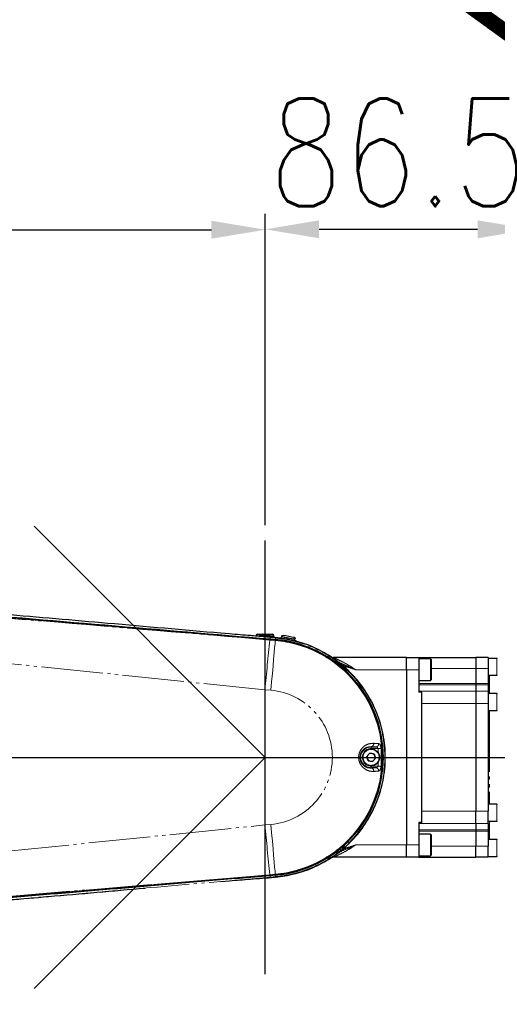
# Model space of a CAD drawing. Header units: millimetres. Extents: x 0 to 7327, y -11399 to -6123.
# Tile 23 of 87: x 2551 to 2706, y -9506 to -9186. Entities that reach past the tile are written whole.
import ezdxf

# ---------------------------------------------------------------- set-up
doc = ezdxf.new("R2010")
doc.units = ezdxf.units.MM
doc.linetypes.add('PHANTOM', pattern=[26.5, 20, -1.5, 1, -1.5, 1, -1.5])
doc.linetypes.add('SLD-가상선(이점쇄선)', pattern=[12.7, 6.35, -1.27, 1.27, -1.27, 1.27, -1.27])
for name, color, linetype, lineweight in [('AM_5', 3, 'Continuous', 25), ('AM_8', 1, 'Continuous', 25), ('LineThick', 7, 'Continuous', 30)]:
    doc.layers.add(name, color=color, linetype=linetype, lineweight=lineweight)
doc.styles.add('HHI_Dims', font='simplex.shx', dxfattribs={"width": 0.8, "bigfont": 'whgtxt.shx'})
doc.dimstyles.new('HHI_Standard$0', dxfattribs={"dimtxt": 3.5, "dimasz": 3.5, "dimexe": 1, "dimexo": 1, "dimgap": 1.5, "dimtad": 1, "dimdec": 0, "dimdsep": 46, "dimtxsty": 'HHI_Dims', "dimcen": 0, "dimclrd": 1, "dimclre": 1, "dimclrt": 1, "dimadec": 3, "dimazin": 2, "dimtp": 0.1, "dimtm": 0.1, "dimtfac": 0.65, "dimtdec": 0, "dimtmove": 0, "dimatfit": 3, "dimldrblk": 'OPEN30', "dimfxl": 1, "dimlwd": -1, "dimlwe": -1, "dimarcsym": 1})

# ---------------------------------------------------------------- blocks, each defined once
blk = doc.blocks.new('*D71')
at = {"layer": 'AM_5', "color": 1, "transparency": 16777216}
for p, q in [((2191.07, -9018.9), (3150.44, -9018.9)), ((3145.44, -9036.4), (3145.44, -10339.19)), ((2246.07, -10356.69), (3150.44, -10356.69))]:
    blk.add_line(p, q, dxfattribs=at)
for points in [[(3142.53, -9036.4), (3148.36, -9036.4), (3145.44, -9018.9)], [(3142.53, -10339.19), (3148.36, -10339.19), (3145.44, -10356.69)]]:
    blk.add_solid(points, dxfattribs=at)
at = {"layer": 'Defpoints', "color": 0, "transparency": 16777216}
for p in [(2186.07, -9018.9), (2241.07, -10356.69), (3145.44, -10356.69)]:
    blk.add_point(p, dxfattribs=at)
at = {"layer": 'AM_5', "color": 1, "transparency": 16777216, "insert": (3120.44, -9687.79), "char_height": 35, "attachment_point": 5, "rotation": 90, "style": 'HHI_Dims'}
blk.add_mtext('1338', dxfattribs=at)
blk = doc.blocks.new('_Open30')
at = {"color": 0, "linetype": 'ByBlock', "lineweight": -2}
for p, q in [((-1, 0.268), (0, 0)), ((0, 0), (-1, -0.268)), ((0, 0), (-1, 0))]:
    blk.add_line(p, q, dxfattribs=at)
blk = doc.blocks.new('*D78')
at = {"layer": 'AM_5', "color": 1, "transparency": 16777216}
for p, q in [((2186.07, -9339.79), (2186.07, -9249.1)), ((2631.07, -9350.17), (2631.07, -9249.1)), ((2203.57, -9254.1), (2613.57, -9254.1))]:
    blk.add_line(p, q, dxfattribs=at)
for points in [[(2203.57, -9251.19), (2203.57, -9257.02), (2186.07, -9254.1)], [(2613.57, -9251.19), (2613.57, -9257.02), (2631.07, -9254.1)]]:
    blk.add_solid(points, dxfattribs=at)
at = {"layer": 'Defpoints', "color": 0, "transparency": 16777216}
for p in [(2631.07, -9254.1), (2186.07, -9344.79), (2631.07, -9355.17)]:
    blk.add_point(p, dxfattribs=at)
at = {"layer": 'AM_5', "color": 1, "transparency": 16777216, "insert": (2408.57, -9229.1), "char_height": 35, "attachment_point": 5, "style": 'HHI_Dims'}
blk.add_mtext('445', dxfattribs=at)
blk = doc.blocks.new('*D79')
at = {"layer": 'AM_5', "color": 1, "transparency": 16777216}
for p, q in [((2631.07, -9350.17), (2631.07, -9248.97)), ((2717.57, -9401.56), (2717.57, -9248.97)), ((2648.57, -9253.97), (2700.07, -9253.97))]:
    blk.add_line(p, q, dxfattribs=at)
for points in [[(2648.57, -9251.05), (2648.57, -9256.88), (2631.07, -9253.97)], [(2700.07, -9251.05), (2700.07, -9256.88), (2717.57, -9253.97)]]:
    blk.add_solid(points, dxfattribs=at)
at = {"layer": 'Defpoints', "color": 0, "transparency": 16777216}
for p in [(2717.57, -9253.97), (2631.07, -9355.17), (2717.57, -9406.56)]:
    blk.add_point(p, dxfattribs=at)
at = {"layer": 'AM_5', "color": 1, "transparency": 16777216, "insert": (2674.32, -9228.97), "char_height": 35, "attachment_point": 5, "style": 'HHI_Dims'}
blk.add_mtext('86.5', dxfattribs=at)
blk = doc.blocks.new('A$C576E55EB')
at = {"color": 7, "linetype": 'Continuous', "lineweight": 25}
for p, q in [((648.37, 971.12), (645.6, 971.35)), ((659.87, 971.1), (659.96, 971.1)), ((661.68, 971.06), (661.68, 971.06)), ((662.77, 970.36), (662.77, 970.53)), ((662.77, 970.36), (662.78, 970.27)), ((663.25, 969.04), (661.53, 969.19)), ((661.57, 969.49), (663.28, 969.34)), ((663.02, 969.98), (663.33, 969.96)), ((679.31, 965), (679.23, 965)), ((679.37, 964.99), (679.31, 965)), ((679.37, 965), (679.31, 965)), ((679.37, 965), (679.43, 964.99)), ((679.37, 964.92), (679.37, 964.99)), ((679.43, 964.99), (679.49, 964.85)), ((679.43, 964.99), (679.43, 964.89)), ((679.49, 964.85), (679.49, 964.85)), ((705.9, 963.5), (682.05, 963.5)), ((705.9, 963.5), (709.9, 963.5)), ((705.9, 959.5), (705.9, 963.5)), ((709.9, 963.5), (709.9, 959.5)), ((709.9, 963.5), (728.4, 963.5)), ((713.7, 963), (709.9, 963)), ((713.9, 962.8), (713.9, 957)), ((728.4, 963.5), (728.4, 959.87)), ((732.4, 963.5), (728.4, 963.5)), ((732.4, 963.5), (732.4, 959.87)), ((735.25, 963.19), (732.4, 963.19)), ((705.9, 959.5), (705.9, 902.5)), ((709.9, 959.5), (709.9, 952.21)), ((728.4, 959.87), (728.4, 955.02)), ((732.4, 959.87), (732.4, 955.02)), ((732.4, 957.69), (735.25, 957.69)), ((709.9, 956), (713.7, 956)), ((713.9, 957), (713.9, 956.2)), ((728.4, 955.02), (728.4, 954.56)), ((728.4, 954.56), (728.4, 952.5)), ((732.4, 955.02), (732.4, 954.56)), ((732.4, 954.56), (732.4, 952.5)), ((710.9, 952.21), (709.9, 952.21)), ((710.9, 948.5), (710.9, 952.21)), ((728.4, 952.5), (728.4, 948.5)), ((732.4, 952.5), (732.4, 948.5)), ((735.25, 951.75), (732.4, 951.75)), ((710.9, 913.5), (710.9, 948.5)), ((728.4, 948.5), (728.4, 913.5)), ((732.4, 948.5), (732.4, 913.5)), ((732.4, 946.25), (735.25, 946.25)), ((693.92, 932.4), (692.95, 931.28)), ((693.92, 932.4), (695.37, 932.12)), ((694.4, 934.37), (695.92, 934.37)), ((695.37, 932.12), (695.85, 930.72)), ((693.43, 929.88), (692.95, 931.28)), ((693.43, 929.88), (694.88, 929.6)), ((694.88, 929.6), (695.85, 930.72)), ((695.92, 927.63), (694.4, 927.63)), ((710.9, 909.79), (710.9, 913.5)), ((728.4, 909.5), (728.4, 913.5)), ((735.25, 915.75), (732.4, 915.75)), ((732.4, 909.5), (732.4, 913.5)), ((710.9, 909.79), (709.9, 909.79)), ((709.9, 909.79), (709.9, 902.5)), ((728.4, 909.5), (728.4, 907.44)), ((732.4, 910.25), (735.25, 910.25)), ((732.4, 909.5), (732.4, 907.44)), ((728.4, 907.44), (728.4, 906.98)), ((728.4, 906.98), (728.4, 902.13)), ((732.4, 907.44), (732.4, 906.98)), ((732.4, 906.98), (732.4, 902.13)), ((713.7, 906), (709.9, 906)), ((713.9, 905.8), (713.9, 900)), ((735.25, 904.31), (732.4, 904.31)), ((705.9, 898.5), (705.9, 902.5)), ((709.9, 902.5), (709.9, 898.5)), ((713.9, 900), (713.9, 899.2)), ((728.4, 898.5), (728.4, 902.13)), ((732.4, 898.5), (732.4, 902.13)), ((679.23, 897), (679.31, 897)), ((679.31, 897), (679.37, 897.01)), ((679.31, 897), (679.37, 897)), ((679.37, 897.01), (679.37, 897.08)), ((679.43, 897.01), (679.37, 897)), ((679.49, 897.15), (679.43, 897.01)), ((679.43, 897.11), (679.43, 897.01)), ((679.49, 897.15), (679.49, 897.15)), ((705.9, 898.5), (682.05, 898.5)), ((709.9, 898.5), (705.9, 898.5)), ((709.9, 899), (713.7, 899)), ((709.9, 898.5), (728.4, 898.5)), ((732.4, 898.5), (728.4, 898.5)), ((732.4, 898.81), (735.25, 898.81)), ((623.65, 889.66), (661.52, 892.84)), ((645.6, 890.65), (648.37, 890.88)), ((661.52, 892.81), (663.25, 892.96)), ((663.28, 892.66), (661.57, 892.51)), ((663.18, 892.03), (662.64, 891.99)), ((663.33, 892.04), (663.02, 892.02))]:
    blk.add_line(p, q, dxfattribs=at)
at = {"color": 8, "linetype": 'PHANTOM', "lineweight": 18}
for p, q in [((648.37, 971.12), (661.65, 969.94)), ((659.75, 970.5), (659.75, 970.6)), ((659.78, 970.6), (659.75, 970.6)), ((659.75, 970.5), (659.78, 970.5)), ((659.78, 970.6), (659.78, 970.5)), ((662.77, 970.36), (662.77, 970.53)), ((662.77, 970.53), (662.77, 970.53)), ((662.77, 970.36), (662.78, 970.27)), ((662.77, 970.36), (662.77, 970.36)), ((663.25, 969.01), (661.52, 969.16)), ((661.65, 969.94), (663.32, 969.79)), ((663.33, 969.95), (663.04, 969.98)), ((665.73, 970.16), (665.73, 970.07)), ((659.9, 952.98), (576.3, 961.55)), ((713.7, 956.84), (713.7, 963)), ((735.25, 962.48), (735.25, 963.19)), ((735.25, 957.69), (735.25, 962.48)), ((705.9, 959.5), (689.37, 959.5)), ((709.9, 959.5), (705.9, 959.5)), ((713.9, 959.87), (728.4, 959.87)), ((728.4, 959.87), (732.4, 959.87)), ((732.9, 957.69), (732.9, 951.75)), ((728.4, 955.02), (709.9, 955.02)), ((709.9, 954.56), (728.4, 954.56)), ((713.7, 956), (713.7, 956.84)), ((732.4, 955.02), (728.4, 955.02)), ((728.4, 954.56), (732.4, 954.56)), ((659.9, 909.02), (659.9, 952.98)), ((661.82, 952.81), (659.9, 952.98)), ((728.4, 952.5), (709.9, 952.5)), ((732.4, 952.5), (728.4, 952.5)), ((735.25, 951.54), (735.25, 951.75)), ((735.25, 946.25), (735.25, 951.54)), ((710.9, 948.5), (728.4, 948.5)), ((732.4, 948.5), (728.4, 948.5)), ((732.9, 946.25), (732.9, 915.75)), ((694.4, 934.37), (694.4, 934.47)), ((695.92, 934.37), (694.4, 934.47)), ((694.4, 934.37), (694.4, 933.87)), ((696.66, 933.87), (694.4, 933.87)), ((694.4, 927.63), (694.4, 928.13)), ((694.4, 928.13), (696.66, 928.13)), ((694.4, 927.63), (694.4, 927.53)), ((694.4, 927.53), (695.92, 927.63)), ((710.9, 913.5), (728.4, 913.5)), ((732.4, 913.5), (728.4, 913.5)), ((735.25, 910.25), (735.25, 915.75)), ((709.9, 909.5), (728.4, 909.5)), ((728.4, 909.5), (732.4, 909.5)), ((732.9, 910.25), (732.9, 904.31)), ((576.3, 900.45), (659.9, 909.02)), ((659.9, 909.02), (661.82, 909.19)), ((728.4, 907.44), (709.9, 907.44)), ((709.9, 906.98), (728.4, 906.98)), ((732.4, 907.44), (728.4, 907.44)), ((728.4, 906.98), (732.4, 906.98)), ((713.7, 899.84), (713.7, 906)), ((735.25, 898.81), (735.25, 904.31)), ((705.9, 902.5), (689.37, 902.5)), ((705.9, 902.5), (709.9, 902.5)), ((713.7, 899), (713.7, 899.84)), ((728.4, 902.13), (713.9, 902.13)), ((732.4, 902.13), (728.4, 902.13)), ((661.65, 892.06), (648.37, 890.88)), ((661.52, 892.84), (663.25, 892.99)), ((663.32, 892.21), (661.65, 892.06)), ((663.04, 892.02), (663.33, 892.05)), ((550.18, 883.63), (623.65, 889.66))]:
    blk.add_line(p, q, dxfattribs=at)
at = {"color": 8, "linetype": 'PHANTOM', "lineweight": 18, "flags": 128}
for points in [[(661.52, 969.16), (661.53, 969.2), (661.53, 969.2)], [(661.82, 952.81), (662.06, 955.57), (662.3, 958.22), (662.52, 960.7), (662.72, 962.96), (662.89, 964.96), (663.04, 966.66), (663.16, 968.02), (663.25, 969.01)], [(663.25, 969.01), (663.25, 969.05), (663.25, 969.05)], [(663.28, 969.34), (663.28, 969.43), (663.29, 969.5), (663.3, 969.57), (663.3, 969.64), (663.31, 969.69), (663.31, 969.73), (663.31, 969.77), (663.32, 969.79)], [(663.32, 969.79), (663.32, 969.82), (663.32, 969.84), (663.32, 969.86), (663.32, 969.88), (663.33, 969.9), (663.33, 969.92), (663.33, 969.94), (663.33, 969.95)], [(669.28, 969.44), (669.3, 969.54), (669.32, 969.63), (669.34, 969.71), (669.36, 969.78), (669.38, 969.84), (669.39, 969.89), (669.4, 969.92), (669.4, 969.93)], [(697.6, 933.95), (697.53, 933.94), (697.45, 933.93), (697.35, 933.93), (697.23, 933.92), (697.1, 933.91), (696.96, 933.9), (696.81, 933.88), (696.66, 933.87)], [(696.74, 932.44), (696.71, 933.15), (696.66, 933.87)], [(696.66, 928.13), (696.71, 928.85), (696.74, 929.56)], [(697.6, 928.05), (697.53, 928.06), (697.45, 928.07), (697.35, 928.07), (697.23, 928.08), (697.1, 928.09), (696.96, 928.1), (696.81, 928.12), (696.66, 928.13)], [(661.82, 909.19), (662.06, 906.43), (662.3, 903.78), (662.52, 901.3), (662.72, 899.04), (662.89, 897.04), (663.04, 895.34), (663.16, 893.98), (663.25, 892.99)], [(663.25, 892.99), (663.25, 892.95), (663.25, 892.95)], [(663.28, 892.66), (663.28, 892.57), (663.29, 892.5), (663.3, 892.43), (663.3, 892.36), (663.31, 892.31), (663.31, 892.27), (663.31, 892.23), (663.32, 892.21)], [(663.32, 892.21), (663.32, 892.18), (663.32, 892.16), (663.32, 892.14), (663.32, 892.12), (663.33, 892.1), (663.33, 892.08), (663.33, 892.06), (663.33, 892.05)]]:
    blk.add_lwpolyline(points, dxfattribs=at)
at = {"color": 7, "linetype": 'Continuous', "lineweight": 25, "flags": 128}
blk.add_lwpolyline([(661.52, 892.84), (661.53, 892.8), (661.53, 892.8)], dxfattribs=at)
at = {"color": 7, "linetype": 'Continuous', "lineweight": 25}
blk.add_circle((694.4, 931), 2.75, dxfattribs=at)
at = {"color": 8, "linetype": 'PHANTOM', "lineweight": 18}
blk.add_circle((694.4, 931), 2.6, dxfattribs=at)
at = {"color": 7, "linetype": 'Continuous', "lineweight": 25}
for centre, radius, start, end in [((657.46, 970.52), 0.5, 93.6339, 180), ((659.9, 932.1), 39, 90.9467, 91.0551), ((662.27, 970.53), 0.5, 359.9942, 86.4548), ((659.9, 932.1), 39, 75.9029, 81.2968), ((663.01, 969.91), 0.0793, 67.6902, 85.2635), ((659.9, 931), 38.2, 275.0332, 84.9668), ((659.9, 931), 38.49, 275.0332, 84.9668), ((659.9, 931), 39.11, 275.0332, 84.9668), ((664.73, 970.2), 0.5, 301.2642, 357.2894), ((669.28, 969.44), 0.5, 0, 75.9029), ((670.28, 969.11), 0.5, 180, 216.4857), ((682.05, 965.5), 2, 255.8161, 270), ((713.7, 962.8), 0.2, 0, 90), ((735.25, 963.04), 0.15, 0, 90), ((735.25, 957.84), 0.15, 270, 0), ((713.7, 956.2), 0.2, 270, 0), ((735.25, 951.6), 0.15, 0, 90), ((735.25, 946.4), 0.15, 270, 0), ((694.4, 931), 1.28, 138.975, 198.975), ((694.4, 931), 1.28, 78.975, 138.975), ((694.4, 931), 1.28, 18.975, 78.975), ((694.4, 931), 1.28, 198.975, 258.975), ((694.4, 931), 1.28, 258.975, 318.975), ((694.4, 931), 1.28, 318.975, 18.975), ((735.25, 915.6), 0.15, 0, 90), ((735.25, 910.4), 0.15, 270, 0), ((713.7, 905.8), 0.2, 0, 90), ((735.25, 904.16), 0.15, 0, 90), ((682.05, 896.5), 2, 90, 104.1839), ((713.7, 899.2), 0.2, 270, 0), ((735.25, 898.96), 0.15, 270, 0), ((663.01, 892.1), 0.0815, 274.9755, 292.0708)]:
    blk.add_arc(centre, radius, start, end, dxfattribs=at)
at = {"color": 8, "linetype": 'PHANTOM', "lineweight": 18}
for centre, radius, start, end in [((657.48, 970.55), 0.477, 96.1128, 182.9574), ((664.24, 970.74), 4.5, 175.429, 181.7983), ((644.57, 970.42), 15.17, 359.2885, 0.284), ((655.75, 970.71), 4.03, 358.4382, 5.5561), ((673.49, 970.53), 13.71, 180.1152, 181.2294), ((662.27, 970.53), 0.5, 359.9929, 86.4487), ((1223.07, 904.69), 565.23, 173.4514, 175.0996), ((665.23, 969.05), 3.69, 165.9298, 173.1126), ((659.9, 931), 38.15, 275.0332, 84.9668), ((659.9, 931), 38.94, 275.0332, 84.9668), ((663.25, 969.96), 0.0772, 353.4939, 356.2019), ((659.9, 931), 39.11, 275.0332, 84.9668), ((659.9, 932.1), 38.5, 75.9029, 81.2951), ((659.9, 931), 39.5, 76.2669, 81.5172), ((659.9, 931), 21.89, 275.0332, 84.9668), ((694.27, 935.42), 0.968, 277.7957, 8.7495), ((695.85, 935.35), 0.985, 274.185, 7.4229), ((694.4, 931), 3.37, 90, 270), ((694.4, 931), 2.87, 90, 270), ((659.9, 931), 37.81, 355.5325, 4.4675), ((694.27, 926.58), 0.968, 351.2493, 82.2055), ((695.85, 926.65), 0.985, 352.5771, 85.815), ((1223.07, 957.31), 565.23, 184.9004, 186.5486), ((665.22, 892.95), 3.68, 186.8837, 194.0766), ((663.25, 892.04), 0.0772, 3.7981, 6.5061)]:
    blk.add_arc(centre, radius, start, end, dxfattribs=at)
at = {"color": 7, "linetype": 'Continuous', "lineweight": 25}
for points, knots in [([(544.15, 979.37), (547.47, 979.1), (586.61, 975.88), (625.75, 972.54), (661.57, 969.49)], [0, 0, 0, 0, 0.084689, 1, 1, 1, 1]), ([(661.53, 969.2), (660.47, 969.29), (632.96, 971.63), (595.85, 974.74), (559.78, 977.66), (550.18, 978.43)], [0, 0, 0, 0, 0.028405, 0.741446, 1, 1, 1, 1]), ([(645.6, 971.35), (633.35, 972.43), (609.81, 974.49), (582.48, 976.85), (567.04, 978.18), (562.89, 978.54), (562.51, 978.57)], [0, 0, 0, 0, 0.442369, 0.85007, 0.98642, 1, 1, 1, 1]), ([(655.16, 970.6), (654.04, 970.68), (651.8, 970.85), (649.52, 971.03), (648.37, 971.12)], [0, 0, 0, 0, 0.498849, 1, 1, 1, 1]), ([(663.04, 969.98), (662.38, 970.03), (661.07, 970.14), (658.43, 970.35), (656.47, 970.5), (655.16, 970.6)], [0, 0, 0, 0, 0.250204, 0.495463, 1, 1, 1, 1]), ([(657.43, 971.02), (657.45, 971.02), (657.58, 971.03), (657.95, 971.05), (658.73, 971.09), (659.38, 971.1), (659.76, 971.1)], [0, 0, 0, 0, 0.0463483, 0.3276035, 0.609797, 1, 1, 1, 1]), ([(659.44, 971.1), (659.49, 971.1), (659.57, 971.1), (659.69, 971.1), (659.74, 971.1)], [0, 0, 0, 0, 0.601916, 1, 1, 1, 1]), ([(659.76, 971.1), (659.96, 971.1), (660.42, 971.1), (661.12, 971.08), (661.74, 971.06), (662.22, 971.03), (662.27, 971.03), (662.3, 971.03)], [0, 0, 0, 0, 0.148206, 0.337951, 0.54877, 0.75955, 1, 1, 1, 1]), ([(665.4, 970.54), (665.39, 970.52), (665.32, 970.46), (665.25, 970.34), (665.23, 970.24), (665.23, 970.2)], [0, 0, 0, 0, 0.139789, 0.642348, 1, 1, 1, 1]), ([(665.4, 970.54), (665.4, 970.54), (665.45, 970.58), (665.59, 970.65), (665.72, 970.66), (665.8, 970.65), (665.8, 970.65)], [0, 0, 0, 0, 0.025746, 0.427902, 0.992128, 1, 1, 1, 1]), ([(665.73, 970.16), (665.73, 970.16), (665.67, 970.23), (665.55, 970.36), (665.45, 970.48), (665.4, 970.54)], [0, 0, 0, 0, 0.008745, 0.539008, 1, 1, 1, 1]), ([(665.78, 970.65), (665.79, 970.65), (665.8, 970.65), (665.8, 970.65), (665.8, 970.65)], [0, 0, 0, 0, 0.542579, 1, 1, 1, 1]), ([(665.23, 970.2), (665.23, 970.2), (665.23, 970.19), (665.23, 970.18), (665.23, 970.18)], [0, 0, 0, 0, 0.890413, 1, 1, 1, 1]), ([(661.57, 892.51), (648.28, 891.37), (609.15, 888.02), (570.01, 884.77), (544.15, 882.63)], [0, 0, 0, 0, 0.339469, 1, 1, 1, 1]), ([(648.37, 890.88), (649.51, 890.97), (651.8, 891.15), (654.03, 891.32), (655.16, 891.4)], [0, 0, 0, 0, 0.498389, 1, 1, 1, 1]), ([(655.16, 891.4), (656.47, 891.5), (657.79, 891.6), (660.42, 891.81), (661.73, 891.92), (663.04, 892.02)], [0, 0, 0, 0, 0.503868, 0.504539, 1, 1, 1, 1]), ([(550.18, 883.56), (573.59, 885.46), (597.99, 887.44), (622.38, 889.5), (623.36, 889.59)], [0, 0, 0, 0, 0.9597762, 1, 1, 1, 1]), ([(563.65, 883.52), (572.3, 884.26), (591.4, 885.89), (610.49, 887.57), (620.94, 888.49)], [0, 0, 0, 0, 0.452619, 1, 1, 1, 1])]:
    blk.add_open_spline(points, degree=3, knots=knots, dxfattribs=at)
at = {"color": 8, "linetype": 'PHANTOM', "lineweight": 18}
for points, knots in [([(661.52, 969.16), (637.03, 971.22), (599.92, 974.35), (562.8, 977.35), (550.18, 978.37)], [0, 0, 0, 0, 0.659867, 1, 1, 1, 1]), ([(659.75, 970.6), (659.31, 970.6), (658.54, 970.59), (657.62, 970.55), (657.18, 970.53), (657.02, 970.52), (657, 970.52)], [0, 0, 0, 0, 0.3813764, 0.6662521, 0.953562, 1, 1, 1, 1]), ([(662.77, 970.53), (662.74, 970.53), (662.67, 970.53), (662.12, 970.56), (661.38, 970.58), (660.55, 970.6), (660, 970.6), (659.78, 970.6)], [0, 0, 0, 0, 0.236235, 0.450366, 0.661075, 0.856357, 1, 1, 1, 1]), ([(659.78, 970.5), (660.17, 970.5), (660.92, 970.49), (661.82, 970.44), (662.47, 970.39), (662.73, 970.36), (662.76, 970.36), (662.77, 970.36)], [0, 0, 0, 0, 0.2422691, 0.465547, 0.6711598, 0.8922346, 1, 1, 1, 1]), ([(669.28, 969.37), (669.32, 969.35), (669.42, 969.3), (669.56, 969.23), (669.68, 969.17), (669.76, 969.12), (669.77, 969.12), (669.78, 969.11)], [0, 0, 0, 0, 0.168874, 0.390841, 0.601178, 0.802551, 1, 1, 1, 1]), ([(682.05, 963.5), (682.07, 963.49), (682.1, 963.48), (682.33, 963.38), (682.96, 963.1), (684.55, 962.36), (686.82, 961.17), (688.54, 960.05), (689.37, 959.5)], [0, 0, 0, 0, 0.059961, 0.080461, 0.189384, 0.376554, 0.696507, 1, 1, 1, 1]), ([(682.55, 962.75), (683.5, 962.21), (685.07, 961.32), (687.07, 960.51), (688.38, 959.94), (689.04, 959.65), (689.37, 959.5), (689.37, 959.5)], [0, 0, 0, 0, 0.432796, 0.714183, 0.855759, 0.997413, 1, 1, 1, 1]), ([(689.37, 959.5), (689.37, 959.5), (688.69, 959.73), (687.33, 960.17), (685.76, 960.65), (684.91, 961.01), (684.72, 961.09)], [0, 0, 0, 0, 0.003875, 0.437788, 0.871455, 1, 1, 1, 1]), ([(695.23, 926.43), (694.87, 926.43), (694.17, 926.44), (692.98, 926.82), (691.83, 927.55), (690.93, 928.64), (690.41, 929.89), (690.27, 931.2), (690.51, 932.44), (691.06, 933.53), (691.97, 934.57), (693.48, 935.48), (694.56, 935.54), (695.23, 935.57)], [0, 0, 0, 0, 0.095771, 0.191273, 0.290912, 0.373711, 0.442919, 0.511807, 0.575851, 0.64121, 0.714024, 0.825928, 1, 1, 1, 1]), ([(695.23, 935.57), (695.59, 935.55), (696.17, 935.53), (696.64, 935.49), (696.83, 935.48)], [0, 0, 0, 0, 0.612875, 1, 1, 1, 1]), ([(696.83, 935.48), (696.88, 935.47), (697.02, 935.44), (697.22, 935.24), (697.4, 934.89), (697.54, 934.45), (697.58, 934.11), (697.6, 933.95)], [0, 0, 0, 0, 0.161529, 0.389844, 0.600466, 0.800602, 1, 1, 1, 1]), ([(694.4, 934.47), (693.92, 934.45), (693.14, 934.42), (692, 933.75), (691.31, 932.96), (690.9, 932.12), (690.72, 931.17), (690.78, 930.51), (690.93, 929.86), (691.21, 929.17), (691.89, 928.34), (692.75, 927.8), (693.63, 927.53), (694.14, 927.53), (694.4, 927.53)], [0, 0, 0, 0, 0.183284, 0.296476, 0.367501, 0.429476, 0.489066, 0.549597, 0.553031, 0.618272, 0.698715, 0.799127, 0.899423, 1, 1, 1, 1]), ([(696.66, 933.87), (696.64, 933.92), (696.62, 933.98), (696.56, 934.08), (696.46, 934.19), (696.29, 934.3), (696.1, 934.36), (695.97, 934.37), (695.92, 934.37)], [0, 0, 0, 0, 0.138756, 0.162751, 0.347117, 0.563492, 0.816049, 1, 1, 1, 1]), ([(696.83, 926.52), (696.53, 926.5), (696.05, 926.47), (695.46, 926.44), (695.23, 926.43)], [0, 0, 0, 0, 0.612872, 1, 1, 1, 1]), ([(695.92, 927.63), (696, 927.64), (696.17, 927.65), (696.38, 927.75), (696.54, 927.89), (696.62, 928.01), (696.65, 928.09), (696.65, 928.11), (696.66, 928.13)], [0, 0, 0, 0, 0.284171, 0.552268, 0.779894, 0.9153, 0.96198, 1, 1, 1, 1]), ([(697.6, 928.05), (697.59, 928.01), (697.57, 927.79), (697.5, 927.38), (697.32, 926.92), (697.09, 926.6), (696.91, 926.55), (696.83, 926.52)], [0, 0, 0, 0, 0.048603, 0.26409, 0.499831, 0.749304, 1, 1, 1, 1]), ([(689.37, 902.5), (688.54, 901.95), (686.82, 900.83), (684.55, 899.64), (682.96, 898.9), (682.25, 898.59), (682.07, 898.51), (682.06, 898.5), (682.05, 898.5)], [0, 0, 0, 0, 0.303478, 0.623416, 0.810576, 0.919492, 0.978772, 1, 1, 1, 1]), ([(689.37, 902.5), (689.37, 902.5), (689.01, 902.34), (688.3, 902.02), (686.89, 901.42), (684.92, 900.61), (683.41, 899.74), (682.55, 899.25)], [0, 0, 0, 0, 0.002587, 0.154899, 0.307118, 0.609172, 1, 1, 1, 1]), ([(684.38, 900.72), (684.58, 900.83), (685.47, 901.29), (687.18, 901.77), (688.64, 902.26), (689.37, 902.5), (689.37, 902.5)], [0, 0, 0, 0, 0.1315036, 0.563755, 0.9964074, 1, 1, 1, 1]), ([(562.51, 883.43), (562.89, 883.46), (578.33, 884.79), (606.03, 887.18), (633.35, 889.57), (645.6, 890.65)], [0, 0, 0, 0, 0.01358, 0.557631, 1, 1, 1, 1])]:
    blk.add_open_spline(points, degree=3, knots=knots, dxfattribs=at)

msp = doc.modelspace()

# ---------------------------------------------------------------- linework, layer by layer
at = {"color": 8, "linetype": 'SLD-가상선(이점쇄선)', "lineweight": 18}
msp.add_line((2631.07, -9441.12), (2631.07, -9414.67), dxfattribs=at)
at = {"layer": 'AM_5', "color": 1, "const_width": 5}
msp.add_lwpolyline([(2697.58, -10641.21, 1.647949), (1294.27, -9910.69)], format="xyb", dxfattribs=at)
at = {"layer": 'AM_8'}
for p, q in [((2631.07, -9425.69), (2555.92, -9350.54)), ((2631.07, -9496.21), (2631.07, -9355.17)), ((2186.07, -9425.69), (2737.15, -9425.69)), ((2631.07, -9425.69), (2555.92, -9500.84))]:
    msp.add_line(p, q, dxfattribs=at)

# ---------------------------------------------------------------- block references
at = {"layer": 'LineThick', "color": 0}
msp.add_blockref('A$C576E55EB', (1971.07, -10356.69), dxfattribs=at)

# ---------------------------------------------------------------- dimensions: what is measured, and where the dimension line sits
at = {"layer": 'AM_5'}
dim = msp.add_linear_dim(base=(3145.44, -10356.69), p1=(2186.07, -9018.9), p2=(2241.07, -10356.69), angle=90, text='1338', dimstyle='HHI_Standard$0', override={"dimscale": 5, "dimtxt": 7}, dxfattribs=at)
dim.commit()
dim.dimension.update_dxf_attribs({"geometry": '*D71', "text_midpoint": (3120.44, -9687.79)})
dim = msp.add_linear_dim(base=(2631.07, -9254.1), p1=(2186.07, -9344.79), p2=(2631.07, -9355.17), dimstyle='HHI_Standard$0', override={"dimscale": 5, "dimtxt": 7}, dxfattribs=at)
dim.commit()
dim.dimension.update_dxf_attribs({"geometry": '*D78', "text_midpoint": (2408.57, -9229.1)})
dim = msp.add_linear_dim(base=(2717.57, -9253.97), p1=(2631.07, -9355.17), p2=(2717.57, -9406.56), dimstyle='HHI_Standard$0', override={"dimscale": 5, "dimtxt": 7, "dimdec": 1}, dxfattribs=at)
dim.commit()
dim.dimension.update_dxf_attribs({"geometry": '*D79', "text_midpoint": (2674.32, -9253.97), "dimtype": 160})

doc.saveas('drawing.dxf')
